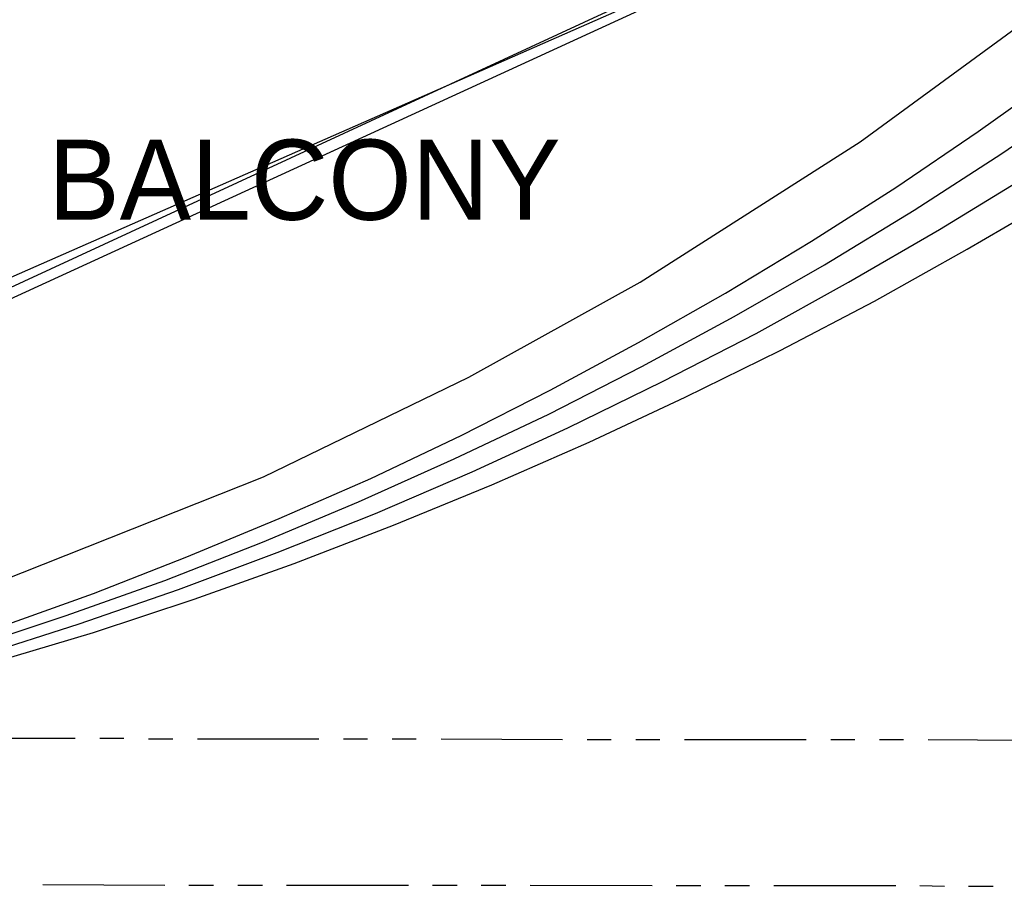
# Model space of a CAD drawing. Header units: feet. Extents: x -79 to 198, y -22 to 181.
# Tile 43 of 256: x 91 to 111, y 7 to 24. Entities that reach past the tile are written whole.
import ezdxf
from ezdxf.enums import TextEntityAlignment as Align

# ---------------------------------------------------------------- set-up
doc = ezdxf.new("R2010")
doc.units = ezdxf.units.FT
for name, color, linetype in [('A-AREA-UNIDAD', 30, 'CONTINUOUS'), ('A-LINEA', 7, 'CONTINUOUS'), ('A-TEXTO-PDF', 3, 'CONTINUOUS')]:
    doc.layers.add(name, color=color, linetype=linetype)

msp = doc.modelspace()

# ---------------------------------------------------------------- linework, layer by layer
at = {"layer": 'A-AREA-UNIDAD'}
msp.add_lwpolyline([(67.44, 7.9644), (74.64, 8.5689), (80.608, 9.6), (80.72, 10.0089), (84.928, 11.0044), (89.92, 12.5689), (96.24, 15.0756), (100.448, 17.12), (103.968, 19.0756), (108.48, 21.9556), (111.84, 24.4089)], dxfattribs=at)
at = {"layer": 'A-LINEA'}
for p, q in [((67.6863, 8.1531), (121.5282, 33.0731)), ((67.2638, 7.8013), (121.7722, 32.846)), ((64.6373, 7.5663), (121.8893, 32.7279)), ((89.88, 9.7111), (92.3733, 9.7111)), ((92.88, 9.7111), (93.3733, 9.7111)), ((93.88, 9.6978), (94.3733, 9.6978)), ((94.88, 9.6978), (97.3733, 9.6978)), ((97.88, 9.6978), (98.3733, 9.6978)), ((98.88, 9.6978), (99.3733, 9.6978)), ((99.88, 9.6978), (102.3733, 9.6844)), ((102.88, 9.6844), (103.3733, 9.6844)), ((103.88, 9.6844), (104.3733, 9.6844)), ((104.88, 9.6844), (107.3733, 9.6844)), ((107.88, 9.6844), (108.3733, 9.6844)), ((108.88, 9.6844), (109.3733, 9.6844)), ((109.88, 9.6844), (112.3733, 9.6711)), ((91.7067, 6.7111), (94.2133, 6.6978)), ((94.7067, 6.6978), (95.2133, 6.6978)), ((95.7067, 6.6978), (96.2133, 6.6978)), ((96.7067, 6.6978), (99.2133, 6.6978)), ((99.7067, 6.6978), (100.2133, 6.6978)), ((100.7067, 6.6978), (101.2133, 6.6978)), ((101.7067, 6.6978), (104.2133, 6.6844)), ((104.7067, 6.6844), (105.2133, 6.6844)), ((105.7067, 6.6844), (106.2133, 6.6844)), ((106.7067, 6.6844), (109.2133, 6.6844)), ((109.7067, 6.6844), (110.2133, 6.6711)), ((110.7067, 6.6711), (111.2133, 6.6711))]:
    msp.add_line(p, q, dxfattribs=at)
for points in [[(72.8, 8.0044), (74.84, 8.2444), (76.88, 8.5378), (78.9067, 8.8844), (80.92, 9.2844), (82.92, 9.7244), (84.92, 10.2178), (86.8933, 10.7644), (88.8667, 11.3511), (90.8133, 11.9911), (92.7467, 12.6844), (94.6667, 13.4311), (96.56, 14.2178), (98.44, 15.0444), (100.2933, 15.9244), (102.12, 16.8578), (103.9333, 17.8311), (105.72, 18.8444), (107.48, 19.9111), (109.2133, 21.0178), (110.9067, 22.1644), (112.5867, 23.3644)], [(73.36, 8.0311), (75.4933, 8.2844), (77.6267, 8.5911), (79.7333, 8.9511), (81.8533, 9.3644), (83.9467, 9.8311), (86.0267, 10.3511), (88.0933, 10.9244), (90.1467, 11.5511), (92.1867, 12.2311), (94.2133, 12.9511), (96.2133, 13.7378), (98.1867, 14.5644), (100.1467, 15.4444), (102.0933, 16.3644), (104, 17.3378), (105.8933, 18.3644), (107.7467, 19.4311), (109.5867, 20.5511), (111.3867, 21.7111), (113.16, 22.9244)], [(73.4533, 8.0044), (75.6133, 8.2444), (77.7467, 8.5378), (79.88, 8.8844), (82.0133, 9.2844), (84.12, 9.7378), (86.2267, 10.2444), (88.32, 10.8044), (90.4, 11.4044), (92.4533, 12.0578), (94.4933, 12.7644), (96.52, 13.5244), (98.5333, 14.3244), (100.52, 15.1778), (102.48, 16.0844), (104.4267, 17.0311), (106.3467, 18.0178), (108.24, 19.0711), (110.1067, 20.1511), (111.96, 21.2844)], [(73.56, 7.9778), (75.7333, 8.2044), (77.8933, 8.4844), (80.04, 8.8178), (82.1867, 9.2044), (84.32, 9.6444), (86.4533, 10.1378), (88.56, 10.6711), (90.6533, 11.2578), (92.7467, 11.8844), (94.8133, 12.5644), (96.8667, 13.2978), (98.9067, 14.0844), (100.92, 14.9111), (102.92, 15.7911), (104.8933, 16.7111), (106.84, 17.6711), (108.7733, 18.6844), (110.68, 19.7511), (112.56, 20.8444)]]:
    msp.add_lwpolyline(points, dxfattribs=at)

# ---------------------------------------------------------------- texts
at = {"layer": 'A-TEXTO-PDF'}
msp.add_text('BALCONY', height=1.646, dxfattribs=at).set_placement((97.0765, 20.3518), align=Align.CENTER)

doc.saveas('drawing.dxf')
